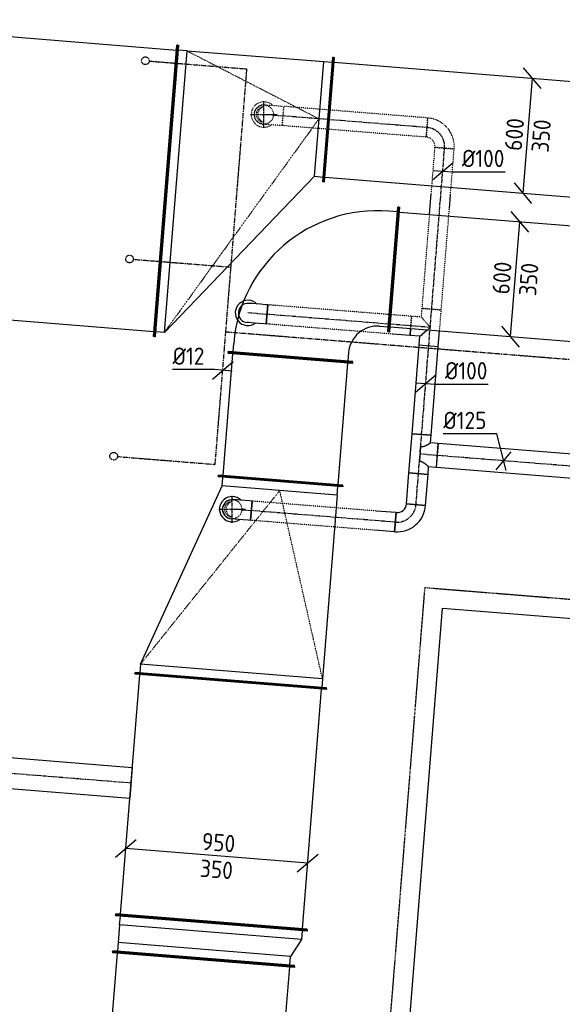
# Model space of a CAD drawing. Header units: millimetres. Extents: x -2745 to 52607, y -299 to 65129.
# Tile 36 of 40: x 7432 to 10257, y 59489 to 64614. Entities that reach past the tile are written whole.
import ezdxf

# ---------------------------------------------------------------- set-up
doc = ezdxf.new("R2010")
doc.units = ezdxf.units.MM
for name, pattern in [('2322107', [2000, 1000, 1000]), ('2322108', [7, 5, -2]), ('2322109', [10, 5, -2, 1, -2]), ('CENTER2', [28.575, 19.05, -3.175, 3.175, -3.175]), ('SMALL_DASH', [1.5, 0.5, -1])]:
    doc.linetypes.add(name, pattern=pattern)
for name, color, linetype in [('WL531---', 5, '2322109'), ('WL561---_AANVOER', 1, '2322107'), ('WL561---_RETOUR', 5, '2322108'), ('WL570---_RETOUR_D', 4, 'Continuous'), ('WL570---_RETOUR_HL', 1, 'CENTER2'), ('WL570---_RETOUR_RST', 4, 'Continuous'), ('WL570---_TOEVOER_D', 3, 'Continuous'), ('WM531---', 1, 'Continuous'), ('WM570---_RETOUR', 1, 'Continuous'), ('WM570---_TOEVOER', 1, 'Continuous')]:
    doc.layers.add(name, color=color, linetype=linetype)
doc.styles.add('STABICAD-018', font='ISOCP.SHX', dxfattribs={"height": 90})
doc.styles.add('STABICAD-025', font='ISOCP.SHX', dxfattribs={"height": 125})

# ---------------------------------------------------------------- blocks, each defined once
blk = doc.blocks.new('*U758')
at = {"color": 0, "linetype": 'Continuous'}
for p, q in [((0, 475, -3025), (5, 475, -3025)), ((0, -475, -3025), (0, 475, -3025)), ((5, -475, -3025), (5, 475, -3025)), ((2328.1, 475, -3025), (2323.1, 475, -3025)), ((2323.1, -475, -3025), (2323.1, 475, -3025)), ((2328.1, -475, -3025), (2328.1, 475, -3025)), ((5, 450, -3025), (2323.1, 450, -3025)), ((5, -450, -3025), (2323.1, -450, -3025)), ((0, -475, -3025), (5, -475, -3025)), ((2328.1, -475, -3025), (2323.1, -475, -3025))]:
    blk.add_line(p, q, dxfattribs=at)
at = {"layer": 'WM570---_RETOUR', "color": 2, "style": 'STABICAD-025'}
for tag in ['CODE', 'SECTIONCODE', 'POSITIONCODE']:
    blk.add_attdef(tag, (8203.4, 57403.9, 3025), '', height=1.8, dxfattribs=at)
blk = doc.blocks.new('*U757')
at = {"color": 0, "linetype": 'Continuous'}
for p, q in [((-50, 475, -3025), (-45, 475, -3025)), ((-50, -475, -3025), (-50, 475, -3025)), ((-45, -475, -3025), (-45, 475, -3025)), ((143.3, 475, -3025), (138.3, 475, -3025)), ((138.3, -525, -3025), (138.3, 475, -3025)), ((143.3, -525, -3025), (143.3, 475, -3025)), ((0, 450, -3025), (-45, 450, -3025)), ((93.3, 450, -3025), (0, 450, -3025)), ((0, -450, -3025), (0, 450, -3025)), ((93.3, 450, -3025), (138.3, 450, -3025)), ((93.3, -500, -3025), (93.3, 450, -3025)), ((-45, -450, -3025), (0, -450, -3025)), ((93.3, -500, -3025), (0, -450, -3025)), ((-50, -475, -3025), (-45, -475, -3025)), ((138.3, -500, -3025), (93.3, -500, -3025)), ((143.3, -525, -3025), (138.3, -525, -3025))]:
    blk.add_line(p, q, dxfattribs=at)
at = {"layer": 'WM570---_RETOUR', "color": 2}
for tag, p, style in [('CODE', (8393.7, 59874.4, 3025), 'STABICAD-018'), ('SECTIONCODE', (8393.7, 59774.4, 3025), 'STABICAD-025'), ('POSITIONCODE', (8393.7, 59774.4, 3025), 'STABICAD-025')]:
    blk.add_attdef(tag, p, '', height=1.8, dxfattribs=dict(at, style=style))
blk = doc.blocks.new('*U872')
at = {"color": 0, "linetype": 'Continuous'}
for p, q in [((0, 500, -3025), (5, 500, -3025)), ((0, -500, -3025), (0, 500, -3025)), ((5, -500, -3025), (5, 500, -3025)), ((5, 475, -3025), (1255.7, 475, -3025)), ((1260.7, 500, -3025), (1255.7, 500, -3025)), ((1255.7, -500, -3025), (1255.7, 500, -3025)), ((1260.7, -500, -3025), (1260.7, 500, -3025)), ((0, -500, -3025), (5, -500, -3025)), ((5, -475, -3025), (1255.7, -475, -3025)), ((1260.7, -500, -3025), (1255.7, -500, -3025))]:
    blk.add_line(p, q, dxfattribs=at)
at = {"layer": 'WM570---_RETOUR', "color": 2, "style": 'STABICAD-025'}
for tag in ['CODE', 'SECTIONCODE', 'POSITIONCODE']:
    blk.add_attdef(tag, (8430.1, 59915.3, 3025), '', height=1.8, dxfattribs=at)
blk = doc.blocks.new('*U876')
at = {"color": 0, "linetype": 'Continuous'}
for p, q in [((-419.6, 83.9, -3025), (-527.3, -7.8, -3025)), ((473.5, -38, -3025), (-473.5, 38, -3025)), ((527.3, 7.8, -3025), (419.6, -83.9, -3025))]:
    blk.add_line(p, q, dxfattribs=at)
at = {"color": 0, "linetype": 'Continuous', "style": 'STABICAD-018'}
for s, p in [('950', (-80.6, 31.6, -3025)), ('350', (-90, -108.1, -3025))]:
    blk.add_text(s, height=90, rotation=355.41, dxfattribs=at).set_placement(p)
at = {"layer": 'WM570---_RETOUR', "color": 2, "style": 'STABICAD-025'}
blk.add_attdef('CODE', (8457.9, 60261.5, 3025), '', height=1.8, dxfattribs=at)
blk = doc.blocks.new('*U884')
at = {"color": 0, "linetype": 'Continuous'}
for p, q in [((0, 760, -2975), (5, 760, -2975)), ((0, -760, -2975), (0, 760, -2975)), ((5, -760, -2975), (5, 760, -2975)), ((5, 735, -2975), (1662, 735, -2975)), ((1667, 760, -2975), (1662, 760, -2975)), ((1662, -760, -2975), (1662, 760, -2975)), ((1667, -760, -2975), (1667, 760, -2975)), ((0, -760, -2975), (5, -760, -2975)), ((5, -735, -2975), (1662, -735, -2975)), ((1667, -760, -2975), (1662, -760, -2975))]:
    blk.add_line(p, q, dxfattribs=at)
at = {"layer": 'WM570---_RETOUR', "color": 2, "style": 'STABICAD-025'}
for tag, p in [('SECTIONCODE', (7187, 63954.4, 2975)), ('POSITIONCODE', (7187, 63954.4, 2975)), ('CODE', (6533.1, 63856.4, 2975))]:
    blk.add_attdef(tag, p, '', height=1.8, rotation=270, dxfattribs=at)
blk = doc.blocks.new('*U870')
at = {"color": 0, "linetype": 'Continuous'}
for p, q in [((0, 325, -3125), (5, 325, -3125)), ((0, -325, -3125), (0, 325, -3125)), ((5, -325, -3125), (5, 325, -3125)), ((644.9, 325, -3125), (639.9, 325, -3125)), ((639.9, -325, -3125), (639.9, 325, -3125)), ((644.9, -325, -3125), (644.9, 325, -3125)), ((5, 300, -3125), (639.9, 300, -3125)), ((5, -300, -3125), (639.9, -300, -3125)), ((0, -325, -3125), (5, -325, -3125)), ((644.9, -325, -3125), (639.9, -325, -3125))]:
    blk.add_line(p, q, dxfattribs=at)
at = {"layer": 'WM570---_RETOUR', "color": 2, "style": 'STABICAD-018'}
for tag, p in [('SECTIONCODE', (8671.8, 62614.7, 3125)), ('POSITIONCODE', (8671.8, 62614.7, 3125)), ('CODE', (8801.1, 62351, 3125))]:
    blk.add_attdef(tag, p, '', height=1.8, dxfattribs=at)
blk = doc.blocks.new('*U868')
at = {"color": 0, "linetype": 'Continuous'}
for p, q in [((0, 325, -3125), (5, 325, -3125)), ((0, -325, -3125), (0, 325, -3125)), ((5, -325, -3125), (5, 325, -3125)), ((5, 300, -3125), (8591.6, 300, -3125)), ((5, -300, -3125), (8591.6, -300, -3125)), ((0, -325, -3125), (5, -325, -3125))]:
    blk.add_line(p, q, dxfattribs=at)
at = {"layer": 'WM570---_RETOUR', "color": 2, "style": 'STABICAD-018'}
for tag in ['CODE', 'SECTIONCODE', 'POSITIONCODE']:
    blk.add_attdef(tag, (9380, 63314, 3125), '', height=1.8, dxfattribs=at)
blk = doc.blocks.new('*U886')
at = {"color": 0, "linetype": 'Continuous'}
for p, q in [((0, 325, -3125), (5, 325, -3125)), ((0, -325, -3125), (0, 325, -3125)), ((5, -325, -3125), (5, 325, -3125)), ((5, 300, -3125), (8995.5, 300, -3125)), ((5, -300, -3125), (8995.5, -300, -3125)), ((0, -325, -3125), (5, -325, -3125))]:
    blk.add_line(p, q, dxfattribs=at)
at = {"layer": 'WM570---_RETOUR', "color": 2, "style": 'STABICAD-018'}
for tag, p in [('CODE', (9040.7, 64093.7, 3125)), ('SECTIONCODE', (13468.5, 63888.7, 3125)), ('POSITIONCODE', (14111.1, 63837.1, 3125))]:
    blk.add_attdef(tag, p, '', height=1.8, dxfattribs=at)
blk = doc.blocks.new('*U877')
at = {"color": 0, "linetype": 'Continuous'}
for p, q in [((69.8, 245.2, -3125), (-21.8, 352.9, -3125)), ((-24, -299, -3125), (24, 299, -3125)), ((21.8, -352.9, -3125), (-69.8, -245.2, -3125))]:
    blk.add_line(p, q, dxfattribs=at)
at = {"color": 0, "linetype": 'Continuous', "style": 'STABICAD-018'}
for s, p in [('600', (-31.6, -81.5, -3125)), ('350', (108.1, -90, -3125))]:
    blk.add_text(s, height=90, rotation=85.41, dxfattribs=at).set_placement(p)
at = {"layer": 'WM570---_RETOUR', "color": 2, "style": 'STABICAD-018'}
blk.add_attdef('CODE', (10077.1, 64010.5, 3125), '', height=1.8, dxfattribs=at)
blk = doc.blocks.new('*U874')
at = {"color": 0, "linetype": 'Continuous'}
for p, q in [((69.8, 245.2, -3125), (-21.8, 352.9, -3125)), ((-24, -299, -3125), (24, 299, -3125)), ((21.8, -352.9, -3125), (-69.8, -245.2, -3125))]:
    blk.add_line(p, q, dxfattribs=at)
at = {"color": 0, "linetype": 'Continuous', "style": 'STABICAD-018'}
for s, p in [('600', (-31.6, -81.5, -3125)), ('350', (108.1, -90, -3125))]:
    blk.add_text(s, height=90, rotation=85.41, dxfattribs=at).set_placement(p)
at = {"layer": 'WM570---_RETOUR', "color": 2, "style": 'STABICAD-018'}
blk.add_attdef('CODE', (10012.1, 63263.3, 3125), '', height=1.8, dxfattribs=at)
blk = doc.blocks.new('*U869')
at = {"color": 0, "linetype": 'Continuous'}
for p, q in [((-500, 325, -3125), (-495, 325, -3125)), ((-500, -325, -3125), (-500, 325, -3125)), ((-495, -325, -3125), (-495, 325, -3125)), ((-495, 300, -3125), (-450, 300, -3125)), ((-450, -300, -3125), (-495, -300, -3125)), ((-500, -325, -3125), (-495, -325, -3125)), ((-300, -450, -3125), (-300, -495, -3125)), ((300, -495, -3125), (300, -450, -3125)), ((-325, -500, -3125), (-325, -495, -3125)), ((-325, -495, -3125), (325, -495, -3125)), ((-325, -500, -3125), (325, -500, -3125)), ((325, -500, -3125), (325, -495, -3125))]:
    blk.add_line(p, q, dxfattribs=at)
for radius, start in [(750, 0), (150, 360)]:
    blk.add_arc((-450, -450, -3125), radius, start, 90, dxfattribs=at)
at = {"layer": 'WM570---_RETOUR', "color": 2, "style": 'STABICAD-025'}
for tag in ['CODE', 'SECTIONCODE', 'POSITIONCODE']:
    blk.add_attdef(tag, (8881.6, 63354, 3125), '', height=1.8, dxfattribs=at)
blk = doc.blocks.new('*U871')
at = {"color": 0, "linetype": 'Continuous'}
for p, q in [((0, 500, -3025), (5, 500, -3025)), ((0, -500, -3025), (0, 500, -3025)), ((5, -500, -3025), (5, 500, -3025)), ((50, 475, -3025), (5, 475, -3025)), ((50, 475, -3025), (1008.4, 125, -3025)), ((50, -475, -3025), (50, 475, -3025)), ((1008.4, 125, -3025), (1053.4, 125, -3025)), ((1008.4, -475, -3025), (1008.4, 125, -3025)), ((1058.4, 150, -3025), (1053.4, 150, -3025)), ((1053.4, -500, -3025), (1053.4, 150, -3025)), ((1058.4, -500, -3025), (1058.4, 150, -3025)), ((0, -500, -3025), (5, -500, -3025)), ((50, -475, -3025), (5, -475, -3025)), ((1008.4, -475, -3025), (50, -475, -3025)), ((1008.4, -475, -3025), (1053.4, -475, -3025)), ((1058.4, -500, -3025), (1053.4, -500, -3025))]:
    blk.add_line(p, q, dxfattribs=at)
at = {"color": 2, "linetype": 'SMALL_DASH'}
for p in [(50, 475, -175), (50, -475, -175)]:
    blk.add_line(p, (1008.4, -175, -75), dxfattribs=at)
at = {"layer": 'WM570---_RETOUR', "color": 2, "style": 'STABICAD-025'}
for tag in ['CODE', 'SECTIONCODE', 'POSITIONCODE']:
    blk.add_attdef(tag, (8530.9, 61171.9, 3025), '', height=1.8, dxfattribs=at)
blk = doc.blocks.new('*U885')
at = {"color": 0, "linetype": 'Continuous'}
for p, q in [((0, 760, -2975), (5, 760, -2975)), ((0, -760, -2975), (0, 760, -2975)), ((5, -760, -2975), (5, 760, -2975)), ((50, 735, -2975), (5, 735, -2975)), ((50, 735, -2975), (763.6, 737.1, -2975)), ((50, -735, -2975), (50, 735, -2975)), ((763.6, 737.1, -2975), (808.6, 737.1, -2975)), ((763.6, 137.1, -2975), (763.6, 737.1, -2975)), ((813.6, 762.1, -2975), (808.6, 762.1, -2975)), ((808.6, 112.1, -2975), (808.6, 762.1, -2975)), ((813.6, 112.1, -2975), (813.6, 762.1, -2975)), ((763.6, 137.1, -2975), (50, -735, -2975)), ((763.6, 137.1, -2975), (808.6, 137.1, -2975)), ((813.6, 112.1, -2975), (808.6, 112.1, -2975)), ((0, -760, -2975), (5, -760, -2975)), ((50, -735, -2975), (5, -735, -2975))]:
    blk.add_line(p, q, dxfattribs=at)
at = {"color": 2, "linetype": 'SMALL_DASH'}
for p in [(50, 735, -125), (50, -735, -125)]:
    blk.add_line(p, (763.6, 437.1, -25), dxfattribs=at)
at = {"layer": 'WM570---_RETOUR', "color": 2, "style": 'STABICAD-025'}
for tag in ['CODE', 'SECTIONCODE', 'POSITIONCODE']:
    blk.add_attdef(tag, (8194.7, 63723.1, 2975), '', height=1.8, dxfattribs=at)
blk = doc.blocks.new('*U800')
at = {"color": 0, "linetype": 'Continuous'}
for p, q in [((0, 62.5, -2750), (3106.1, 62.5, -2750)), ((0, -62.5, -2750), (0, 62.5, -2750)), ((3106.1, 62.5, -2750), (3106.1, -62.5, -2750)), ((0, -62.5, -2750), (3106.1, -62.5, -2750))]:
    blk.add_line(p, q, dxfattribs=at)
at = {"layer": 'WL570---_RETOUR_HL', "linetype": 'CENTER2'}
blk.add_line((0, 0, -2750), (3106.1, 0, -2750), dxfattribs=at)
at = {"layer": 'WL570---_TOEVOER_D', "color": 2, "style": 'STABICAD-018'}
for tag in ['CODE', 'SECTIONCODE', 'POSITIONCODE']:
    blk.add_attdef(tag, (12702.4, 62097.8, 2750), '', height=1.8, dxfattribs=at)
blk = doc.blocks.new('*U794')
at = {"color": 2, "linetype": 'SMALL_DASH'}
blk.add_arc((0, 0, -2400), 66, 44.672, 306.1701, dxfattribs=at)
at = {"layer": 'WL570---_TOEVOER_D', "color": 2, "style": 'STABICAD-018'}
for tag, p in [('CODE', (8703.3, 64220.3, 2400)), ('SECTIONCODE', (8703.3, 64120.3, 2400)), ('MATERIALCODE', (8703.3, 64120.3, 2400)), ('POSITIONCODE', (8703.3, 64120.3, 2400)), ('FLOWPREFIX', (8925.8, 64080.3, 2400)), ('FLOW', (8948.3, 64080.3, 2400)), ('FLOWSUFFIX', (8970.8, 64080.3, 2400))]:
    blk.add_attdef(tag, p, '', height=1.8, dxfattribs=at)
at = {"layer": 'WL570---_TOEVOER_D', "color": 1, "style": 'STABICAD-018'}
blk.add_attdef('PRODUCTCODE', (8503.3, 64160.3, 2400), '', height=1.8, dxfattribs=at)
blk = doc.blocks.new('*U787')
at = {"color": 0, "linetype": 'Continuous'}
blk.add_arc((0, 0, -2400), 66, 44.672, 306.1701, dxfattribs=at)
at = {"layer": 'WL570---_TOEVOER_D', "color": 2, "style": 'STABICAD-018'}
for tag, p in [('CODE', (8620.5, 63187.8, 2400)), ('SECTIONCODE', (8620.5, 63087.8, 2400)), ('MATERIALCODE', (8620.5, 63087.8, 2400)), ('POSITIONCODE', (8620.5, 63087.8, 2400)), ('FLOWPREFIX', (8843, 63047.8, 2400)), ('FLOW', (8865.5, 63047.8, 2400)), ('FLOWSUFFIX', (8888, 63047.8, 2400))]:
    blk.add_attdef(tag, p, '', height=1.8, dxfattribs=at)
at = {"layer": 'WL570---_TOEVOER_D', "color": 1, "style": 'STABICAD-018'}
blk.add_attdef('PRODUCTCODE', (8420.5, 63127.8, 2400), '', height=1.8, dxfattribs=at)
blk = doc.blocks.new('*U795')
at = {"color": 0, "linetype": 'Continuous'}
blk.add_arc((0, 0, -2400), 66, 44.672, 306.1701, dxfattribs=at)
at = {"layer": 'WL570---_TOEVOER_D', "color": 2, "style": 'STABICAD-018'}
for tag, p in [('CODE', (8538.5, 62166, 2400)), ('SECTIONCODE', (8538.5, 62066, 2400)), ('MATERIALCODE', (8538.5, 62066, 2400)), ('POSITIONCODE', (8538.5, 62066, 2400)), ('FLOWPREFIX', (8761, 62026, 2400)), ('FLOW', (8783.5, 62026, 2400)), ('FLOWSUFFIX', (8806, 62026, 2400))]:
    blk.add_attdef(tag, p, '', height=1.8, dxfattribs=at)
at = {"layer": 'WL570---_TOEVOER_D', "color": 1, "style": 'STABICAD-018'}
blk.add_attdef('PRODUCTCODE', (8338.5, 62106, 2400), '', height=1.8, dxfattribs=at)
blk = doc.blocks.new('*U797')
at = {"color": 0, "linetype": 'Continuous'}
for p, q in [((0, 50, -2750), (161, 50, -2750)), ((0, -50, -2750), (0, 50, -2750)), ((161, 50, -2750), (161, -50, -2750)), ((0, -50, -2750), (161, -50, -2750))]:
    blk.add_line(p, q, dxfattribs=at)
at = {"layer": 'WL570---_RETOUR_HL', "linetype": 'CENTER2'}
blk.add_line((0, 0, -2750), (161, 0, -2750), dxfattribs=at)
at = {"layer": 'WL570---_TOEVOER_D', "color": 2, "style": 'STABICAD-018'}
for tag, p in [('SECTIONCODE', (9386.8, 62612.5, 2750)), ('POSITIONCODE', (9380.4, 62532.9, 2750)), ('CODE', (9495.4, 62090.3, 2750))]:
    blk.add_attdef(tag, p, '', height=1.8, dxfattribs=at)
blk = doc.blocks.new('*U774')
at = {"color": 0, "linetype": 'Continuous'}
for p, q in [((-100, -50, -2750), (-100, 50, -2750)), ((50, -100, -2750), (-50, -100, -2750))]:
    blk.add_line(p, q, dxfattribs=at)
for radius, start in [(150, 0), (50, 360)]:
    blk.add_arc((-100, -100, -2750), radius, start, 90, dxfattribs=at)
at = {"layer": 'WL570---_RETOUR_HL', "linetype": 'CENTER2'}
blk.add_arc((-100, -100, -2750), 100, 360, 90, dxfattribs=at)
at = {"layer": 'WL570---_TOEVOER_D', "color": 2, "style": 'STABICAD-018'}
for tag in ['SECTIONCODE', 'CODE', 'POSITIONCODE']:
    blk.add_attdef(tag, (9487.4, 61990.6, 2750), '', height=1.8, dxfattribs=at)
blk = doc.blocks.new('*U825')
at = {"color": 0, "linetype": 'Continuous'}
for p, q in [((0, 50, -2750), (103.4, 50, -2750)), ((0, -50, -2750), (0, 50, -2750)), ((750.9, 50, -2750), (751.9, 50, -2750)), ((751.9, 50, -2750), (751.9, -50, -2750)), ((0, -50, -2750), (103.4, -50, -2750)), ((750.9, -50, -2750), (751.9, -50, -2750))]:
    blk.add_line(p, q, dxfattribs=at)
at = {"color": 2, "linetype": 'SMALL_DASH'}
for p, q in [((103.4, 50, -2750), (750.9, 50, -2750)), ((103.4, -50, -2750), (750.9, -50, -2750))]:
    blk.add_line(p, q, dxfattribs=at)
at = {"color": 0, "linetype": 'SMALL_DASH'}
for p, q in [((103.4, 50, -2750), (104.4, 50, -2750)), ((750.9, 50, -2750), (749.9, 50, -2750)), ((103.4, -50, -2750), (104.4, -50, -2750)), ((750.9, -50, -2750), (749.9, -50, -2750))]:
    blk.add_line(p, q, dxfattribs=at)
at = {"layer": 'WL570---_RETOUR_HL', "linetype": 'CENTER2'}
blk.add_line((0, 0, -2750), (751.9, 0, -2750), dxfattribs=at)
at = {"layer": 'WL570---_TOEVOER_D', "color": 2, "style": 'STABICAD-018'}
for tag in ['CODE', 'SECTIONCODE', 'POSITIONCODE']:
    blk.add_attdef(tag, (9387.7, 61998.6, 2750), '', height=1.8, dxfattribs=at)
blk = doc.blocks.new('*U824')
at = {"color": 0, "linetype": 'Continuous'}
for p, q in [((0, 50, -2750), (89, 50, -2750)), ((0, 14.6, -2750), (0, 50, -2750)), ((733.2, 50, -2750), (750.5, 50, -2750)), ((750.5, 50, -2750), (750.5, -50, -2750)), ((710.7, -50, -2750), (750.5, -50, -2750))]:
    blk.add_line(p, q, dxfattribs=at)
at = {"color": 2, "linetype": 'SMALL_DASH'}
for p, q in [((0, -50, -2750), (0, 14.6, -2750)), ((89, 50, -2750), (733.2, 50, -2750)), ((0, -50, -2750), (710.7, -50, -2750))]:
    blk.add_line(p, q, dxfattribs=at)
at = {"layer": 'WL570---_RETOUR_HL', "linetype": 'CENTER2'}
blk.add_line((0, 0, -2750), (750.5, 0, -2750), dxfattribs=at)
at = {"layer": 'WL570---_TOEVOER_D', "color": 2, "style": 'STABICAD-018'}
for tag in ['CODE', 'SECTIONCODE', 'POSITIONCODE']:
    blk.add_attdef(tag, (9468.3, 63020.4, 2750), '', height=1.8, dxfattribs=at)
blk = doc.blocks.new('*U823')
at = {"color": 2, "linetype": 'SMALL_DASH'}
for p, q in [((0, 50, -2750), (751.9, 50, -2750)), ((0, -50, -2750), (0, 50, -2750)), ((751.9, 50, -2750), (751.9, -50, -2750)), ((0, -50, -2750), (751.9, -50, -2750))]:
    blk.add_line(p, q, dxfattribs=at)
at = {"layer": 'WL570---_RETOUR_HL', "linetype": 'CENTER2'}
blk.add_line((0, 0, -2750), (751.9, 0, -2750), dxfattribs=at)
at = {"layer": 'WL570---_TOEVOER_D', "color": 2, "style": 'STABICAD-018'}
for tag in ['CODE', 'SECTIONCODE', 'POSITIONCODE']:
    blk.add_attdef(tag, (9552.6, 64052.8, 2750), '', height=1.8, dxfattribs=at)
blk = doc.blocks.new('*U778')
at = {"color": 2, "linetype": 'SMALL_DASH'}
for p, q in [((-50, 100, -2750), (50, 100, -2750)), ((-100, -50, -2750), (-100, 50, -2750))]:
    blk.add_line(p, q, dxfattribs=at)
for radius, end in [(50, 0), (150, 360)]:
    blk.add_arc((-100, 100, -2750), radius, 270, end, dxfattribs=at)
at = {"layer": 'WL570---_RETOUR_HL', "linetype": 'CENTER2'}
blk.add_arc((-100, 100, -2750), 100, 270, 360, dxfattribs=at)
at = {"layer": 'WL570---_TOEVOER_D', "color": 2, "style": 'STABICAD-018'}
for tag in ['CODE', 'SECTIONCODE', 'POSITIONCODE']:
    blk.add_attdef(tag, (9652, 64044.9, 2750), '', height=1.8, dxfattribs=at)
blk = doc.blocks.new('*U818')
at = {"color": 0, "linetype": 'Continuous'}
for p, q in [((0, 50, -2750), (463.7, 50, -2750)), ((0, -50, -2750), (0, 50, -2750)), ((463.7, 50, -2750), (463.7, -50, -2750)), ((0, -50, -2750), (463.7, -50, -2750))]:
    blk.add_line(p, q, dxfattribs=at)
at = {"layer": 'WL570---_RETOUR_HL', "linetype": 'CENTER2'}
blk.add_line((0, 0, -2750), (463.7, 0, -2750), dxfattribs=at)
at = {"layer": 'WL570---_TOEVOER_D', "color": 2, "style": 'STABICAD-018'}
for tag, p in [('SECTIONCODE', (9416, 62977.4, 2750)), ('POSITIONCODE', (9409.6, 62897.7, 2750)), ('CODE', (9524.6, 62455.1, 2750))]:
    blk.add_attdef(tag, p, '', height=1.8, dxfattribs=at)
blk = doc.blocks.new('*U813')
at = {"color": 0, "linetype": 'Continuous'}
for p, q in [((-50, 102.5, -2750), (-50, 62.5, -2750)), ((-50, 102.5, -2750), (50, 102.5, -2750)), ((50, 102.5, -2750), (50, -102.5, -2750)), ((-90, 62.5, -2750), (-50, 62.5, -2750)), ((-90, -62.5, -2750), (-90, 62.5, -2750)), ((0, -37.5, -2750), (0, 37.5, -2750)), ((-90, -62.5, -2750), (-50, -62.5, -2750)), ((-50, -62.5, -2750), (-50, -102.5, -2750)), ((50, -102.5, -2750), (-50, -102.5, -2750))]:
    blk.add_line(p, q, dxfattribs=at)
for points in [[(-49.7, 62.3, -2750), (-49, 61.7, -2750), (-47.7, 60.7, -2750), (-45.9, 59.3, -2750), (-43.7, 57.6, -2750), (-41, 55.6, -2750), (-37.9, 53.3, -2750), (-34.4, 50.9, -2750), (-30.6, 48.4, -2750), (-26.4, 45.9, -2750), (-22, 43.5, -2750), (-17.4, 41.3, -2750), (-12.5, 39.5, -2750), (-7.6, 38.3, -2750), (-2.5, 37.6, -2750)], [(-49.7, -62.3, -2750), (-49, -61.7, -2750), (-47.7, -60.7, -2750), (-45.9, -59.3, -2750), (-43.7, -57.6, -2750), (-41, -55.6, -2750), (-37.9, -53.3, -2750), (-34.4, -50.9, -2750), (-30.6, -48.4, -2750), (-26.4, -45.9, -2750), (-22, -43.5, -2750), (-17.4, -41.3, -2750), (-12.5, -39.5, -2750), (-7.6, -38.3, -2750), (-2.5, -37.6, -2750)]]:
    blk.add_spline(points, degree=3, dxfattribs=at)
at = {"layer": 'WL570---_RETOUR_HL', "linetype": 'CENTER2'}
for p, q in [((0, 102.5, -2750), (0, -102.5, -2750)), ((-90, 0, -2750), (0, 0, -2750))]:
    blk.add_line(p, q, dxfattribs=at)
at = {"layer": 'WL570---_TOEVOER_D', "color": 2, "style": 'STABICAD-018'}
for tag in ['CODE', 'SECTIONCODE', 'POSITIONCODE']:
    blk.add_attdef(tag, (9516.4, 62352.9, 2750), '', height=1.8, dxfattribs=at)
blk = doc.blocks.new('*U822')
at = {"color": 2, "linetype": 'SMALL_DASH'}
for p, q in [((0, 50, -2750), (490.3, 50, -2750)), ((0, -50, -2750), (0, 50, -2750)), ((600.3, 50, -2750), (840.5, 50, -2750)), ((840.5, 50, -2750), (840.5, -50, -2750)), ((0, -50, -2750), (530.3, -50, -2750)), ((600.3, -50, -2750), (840.5, -50, -2750))]:
    blk.add_line(p, q, dxfattribs=at)
at = {"color": 0, "linetype": 'Continuous'}
for p, q in [((490.3, 50, -2750), (600.3, 50, -2750)), ((530.3, -50, -2750), (600.3, -50, -2750))]:
    blk.add_line(p, q, dxfattribs=at)
at = {"layer": 'WL570---_RETOUR_HL', "linetype": 'CENTER2'}
blk.add_line((0, 0, -2750), (840.5, 0, -2750), dxfattribs=at)
at = {"layer": 'WL570---_TOEVOER_D', "color": 2, "style": 'STABICAD-018'}
for tag, p in [('SECTIONCODE', (9468.2, 63629.6, 2750)), ('POSITIONCODE', (9461.8, 63549.9, 2750)), ('CODE', (9576.9, 63107.3, 2750))]:
    blk.add_attdef(tag, p, '', height=1.8, dxfattribs=at)
blk = doc.blocks.new('*U815')
at = {"color": 0, "linetype": 'Continuous'}
for p, q in [((-50, 50, -2750), (-50, 101.3, -2750)), ((-50, 101.3, -2750), (-14.6, 101.3, -2750)), ((-95.3, 50, -2750), (-50, 50, -2750)), ((-95.3, 50, -2750), (-95.3, -50, -2750)), ((-50, 50, -2750), (-39.4, 39.4, -2750)), ((-38.2, 38.2, -2750), (-14.4, 14.4, -2750)), ((-95.3, -50, -2750), (-14.4, -50, -2750))]:
    blk.add_line(p, q, dxfattribs=at)
at = {"color": 2, "linetype": 'SMALL_DASH'}
for p, q in [((-14.6, 101.3, -2750), (50, 101.3, -2750)), ((50, 50, -2750), (50, 101.3, -2750)), ((-39.4, 39.4, -2750), (-38.2, 38.2, -2750)), ((-14.4, 14.4, -2750), (0, 0, -2750)), ((50, 50, -2750), (0, 0, -2750)), ((50, 50, -2750), (95.3, 50, -2750)), ((95.3, 50, -2750), (95.3, -50, -2750)), ((-14.4, -50, -2750), (95.3, -50, -2750))]:
    blk.add_line(p, q, dxfattribs=at)
at = {"layer": 'WL570---_RETOUR_HL', "linetype": 'CENTER2'}
for p, q in [((0, 0, -2750), (0, 101.3, -2750)), ((-95.3, 0, -2750), (95.3, 0, -2750))]:
    blk.add_line(p, q, dxfattribs=at)
at = {"layer": 'WL570---_TOEVOER_D', "color": 2, "style": 'STABICAD-018'}
for tag in ['CODE', 'SECTIONCODE', 'POSITIONCODE']:
    blk.add_attdef(tag, (9569.3, 63012.3, 2750), '', height=1.8, dxfattribs=at)
blk = doc.blocks.new('*U775')
at = {"color": 0, "linetype": 'Continuous'}
for p, q in [((-100, 50, -2750), (-86.8, 50, -2750)), ((-100, -50, -2750), (-100, 50, -2750)), ((-86.8, 50, -2750), (-61.4, 50, -2750)), ((-61.4, 50, -2750), (-38.6, 50, -2750)), ((-38.6, 50, -2750), (-20, 50, -2750)), ((-20, 50, -2750), (-6.8, 50, -2750)), ((-6.8, 50, -2750), (0, 50, -2750)), ((-100, -50, -2750), (-86.8, -50, -2750)), ((-86.8, -50, -2750), (-61.4, -50, -2750)), ((-61.4, -50, -2750), (-38.6, -50, -2750)), ((-38.6, -50, -2750), (-20, -50, -2750)), ((-20, -50, -2750), (-6.8, -50, -2750)), ((-6.8, -50, -2750), (0, -50, -2750))]:
    blk.add_line(p, q, dxfattribs=at)
blk.add_arc((0, 0, -2750), 50, 270, 90, dxfattribs=at)
at = {"layer": 'WL570---_RETOUR_HL', "linetype": 'CENTER2'}
blk.add_line((-100, 0, -2750), (0, 0, -2750), dxfattribs=at)
at = {"layer": 'WL570---_TOEVOER_D', "color": 2, "style": 'STABICAD-018'}
for tag in ['CODE', 'SECTIONCODE', 'POSITIONCODE']:
    blk.add_attdef(tag, (8538.5, 62066, 2750), '', height=1.8, dxfattribs=at)
blk = doc.blocks.new('*U821')
at = {"layer": 'WL570---_RETOUR_HL', "linetype": 'CENTER2'}
for p, q in [((5.6, -69.8), (-5.6, 69.8)), ((69.8, 5.6), (-69.8, -5.6))]:
    blk.add_line(p, q, dxfattribs=at)
at = {"layer": 'WL570---_RETOUR_HL', "linetype": 'SMALL_DASH'}
blk.add_circle((0, 0, -2650), 50, dxfattribs=at)
at = {"layer": 'WL570---_RETOUR_HL', "linetype": 'CENTER2'}
blk.add_circle((0, 0, -2650), 0.0125, dxfattribs=at)
at = {"layer": 'WL570---_RETOUR_HL', "linetype": 'SMALL_DASH'}
for centre, radius, start, end in [((0, 0, -2650), 40, 184.5789, 4.5789), ((-0.8, 9.5, -2650), 41.1, 197.9301, 351.2278)]:
    blk.add_arc(centre, radius, start, end, dxfattribs=at)
at = {"layer": 'WL570---_TOEVOER_D', "color": 2, "style": 'STABICAD-018'}
for tag in ['CODE', 'SECTIONCODE', 'POSITIONCODE']:
    blk.add_attdef(tag, (8538.5, 62066, 2650), '', height=1.8, dxfattribs=at)
blk = doc.blocks.new('*U777')
at = {"color": 0, "linetype": 'Continuous'}
for p, q in [((-100, 50, -2750), (-86.8, 50, -2750)), ((-100, -50, -2750), (-100, 50, -2750)), ((-86.8, 50, -2750), (-61.4, 50, -2750)), ((-61.4, 50, -2750), (-38.6, 50, -2750)), ((-38.6, 50, -2750), (-20, 50, -2750)), ((-20, 50, -2750), (-6.8, 50, -2750)), ((-6.8, 50, -2750), (0, 50, -2750)), ((-100, -50, -2750), (-86.8, -50, -2750)), ((-86.8, -50, -2750), (-61.4, -50, -2750)), ((-61.4, -50, -2750), (-38.6, -50, -2750)), ((-38.6, -50, -2750), (-20, -50, -2750)), ((-20, -50, -2750), (-6.8, -50, -2750)), ((-6.8, -50, -2750), (0, -50, -2750))]:
    blk.add_line(p, q, dxfattribs=at)
blk.add_arc((0, 0, -2750), 50, 270, 90, dxfattribs=at)
at = {"layer": 'WL570---_RETOUR_HL', "linetype": 'CENTER2'}
blk.add_line((-100, 0, -2750), (0, 0, -2750), dxfattribs=at)
at = {"layer": 'WL570---_TOEVOER_D', "color": 2, "style": 'STABICAD-018'}
for tag in ['CODE', 'SECTIONCODE', 'POSITIONCODE']:
    blk.add_attdef(tag, (8620.5, 63087.8, 2750), '', height=1.8, dxfattribs=at)
blk = doc.blocks.new('*U776')
at = {"color": 2, "linetype": 'SMALL_DASH'}
for p, q in [((-100, 50, -2750), (-86.8, 50, -2750)), ((-100, -50, -2750), (-100, 50, -2750)), ((-86.8, 50, -2750), (-61.4, 50, -2750)), ((-61.4, 50, -2750), (-38.6, 50, -2750)), ((-38.6, 50, -2750), (-20, 50, -2750)), ((-20, 50, -2750), (-6.8, 50, -2750)), ((-6.8, 50, -2750), (0, 50, -2750)), ((-100, -50, -2750), (-86.8, -50, -2750)), ((-86.8, -50, -2750), (-61.4, -50, -2750)), ((-61.4, -50, -2750), (-38.6, -50, -2750)), ((-38.6, -50, -2750), (-20, -50, -2750)), ((-20, -50, -2750), (-6.8, -50, -2750)), ((-6.8, -50, -2750), (0, -50, -2750))]:
    blk.add_line(p, q, dxfattribs=at)
blk.add_arc((0, 0, -2750), 50, 270, 90, dxfattribs=at)
at = {"layer": 'WL570---_RETOUR_HL', "linetype": 'CENTER2'}
blk.add_line((-100, 0, -2750), (0, 0, -2750), dxfattribs=at)
at = {"layer": 'WL570---_TOEVOER_D', "color": 2, "style": 'STABICAD-018'}
for tag in ['CODE', 'SECTIONCODE', 'POSITIONCODE']:
    blk.add_attdef(tag, (8703.3, 64120.3, 2750), '', height=1.8, dxfattribs=at)
blk = doc.blocks.new('*U819')
at = {"layer": 'WL570---_RETOUR_HL', "linetype": 'CENTER2'}
for p, q in [((5.6, -69.8), (-5.6, 69.8)), ((69.8, 5.6), (-69.8, -5.6))]:
    blk.add_line(p, q, dxfattribs=at)
at = {"layer": 'WL570---_RETOUR_HL', "linetype": 'SMALL_DASH'}
blk.add_circle((0, 0, -2650), 50, dxfattribs=at)
at = {"layer": 'WL570---_RETOUR_HL', "linetype": 'CENTER2'}
blk.add_circle((0, 0, -2650), 0.0125, dxfattribs=at)
at = {"layer": 'WL570---_RETOUR_HL', "linetype": 'SMALL_DASH'}
for centre, radius, start, end in [((0, 0, -2650), 40, 184.5789, 4.5789), ((-0.8, 9.5, -2650), 41.1, 197.9301, 351.2278)]:
    blk.add_arc(centre, radius, start, end, dxfattribs=at)
at = {"layer": 'WL570---_TOEVOER_D', "color": 2, "style": 'STABICAD-018'}
for tag in ['CODE', 'SECTIONCODE', 'POSITIONCODE']:
    blk.add_attdef(tag, (8703.3, 64120.3, 2650), '', height=1.8, dxfattribs=at)
blk = doc.blocks.new('*U840')
at = {"color": 0, "linetype": 'Continuous'}
for p, q in [((-35.3, 140.2, -2750), (-314.1, 140.2, -2750)), ((12.9, -51.2, -2750), (-35.3, 140.2, -2750)), ((-39.7, -47, -2750), (39.7, 47, -2750))]:
    blk.add_line(p, q, dxfattribs=at)
at = {"color": 0, "linetype": 'Continuous', "style": 'STABICAD-018'}
blk.add_text('%%c125', height=90, dxfattribs=at).set_placement((-314.1, 165.2, -2750))
at = {"layer": 'WL570---_TOEVOER_D', "color": 2, "style": 'STABICAD-018'}
blk.add_attdef('CODE', (9951.6, 62318.1, 2750), '', height=1.8, dxfattribs=at)
blk = doc.blocks.new('*U839')
at = {"color": 0, "linetype": 'Continuous'}
for p, q in [((-53.8, -45.8, -2750), (53.8, 45.8, -2750)), ((-49.8, 4, -2750), (49.8, -4, -2750)), ((49.8, -4, -2750), (324.9, -4, -2750))]:
    blk.add_line(p, q, dxfattribs=at)
at = {"color": 0, "linetype": 'Continuous', "style": 'STABICAD-018'}
blk.add_text('%%c100', height=90, dxfattribs=at).set_placement((99.8, 21, -2750))
at = {"layer": 'WL570---_TOEVOER_D', "color": 2, "style": 'STABICAD-018'}
blk.add_attdef('CODE', (9545.9, 62720.7, 2750), '', height=1.8, dxfattribs=at)
blk = doc.blocks.new('*U838')
at = {"color": 0, "linetype": 'Continuous'}
for p, q in [((-53.8, -45.8, -2750), (53.8, 45.8, -2750)), ((-49.8, 4, -2750), (49.8, -4, -2750)), ((49.8, -4, -2750), (324.9, -4, -2750))]:
    blk.add_line(p, q, dxfattribs=at)
at = {"color": 0, "linetype": 'Continuous', "style": 'STABICAD-018'}
blk.add_text('%%c100', height=90, dxfattribs=at).set_placement((99.8, 21, -2750))
at = {"layer": 'WL570---_TOEVOER_D', "color": 2, "style": 'STABICAD-018'}
blk.add_attdef('CODE', (9634.4, 63825.7, 2750), '', height=1.8, dxfattribs=at)
blk = doc.blocks.new('*U834')
at = {"color": 0, "linetype": '2322109'}
blk.add_circle((0, 0), 20, dxfattribs=at)
at = {"layer": 'WL570---_TOEVOER_D', "color": 2, "style": 'STABICAD-018'}
for tag in ['SECTIONCODE', 'CODE', 'CODE2', 'INDICATIONTEXT', 'LABEL', 'POSITIONCODE']:
    blk.add_attdef(tag, (8086.8, 64400.2), '', height=1.2, dxfattribs=at)
at = {"layer": 'WL570---_TOEVOER_D', "color": 1, "style": 'STABICAD-018'}
blk.add_attdef('PRODUCTCODE', (8086.8, 64400.2), '', height=1.8, dxfattribs=at)
blk = doc.blocks.new('*U831')
at = {"color": 0, "linetype": '2322109'}
blk.add_circle((0, 0), 20, dxfattribs=at)
at = {"layer": 'WL570---_TOEVOER_D', "color": 2, "style": 'STABICAD-018'}
for tag in ['CODE', 'CODE2', 'INDICATIONTEXT', 'POSITIONCODE', 'SECTIONCODE', 'LABEL']:
    blk.add_attdef(tag, (8004, 63368.5), '', height=1.2, dxfattribs=at)
at = {"layer": 'WL570---_TOEVOER_D', "color": 1, "style": 'STABICAD-018'}
blk.add_attdef('PRODUCTCODE', (8004, 63368.5), '', height=1.8, dxfattribs=at)
blk = doc.blocks.new('*U828')
at = {"color": 0, "linetype": '2322109'}
blk.add_circle((0, 0), 20, dxfattribs=at)
at = {"layer": 'WL570---_TOEVOER_D', "color": 2, "style": 'STABICAD-018'}
for tag in ['CODE', 'CODE2', 'SECTIONCODE', 'INDICATIONTEXT', 'POSITIONCODE', 'LABEL']:
    blk.add_attdef(tag, (7921.6, 62341.8), '', height=1.2, dxfattribs=at)
at = {"layer": 'WL570---_TOEVOER_D', "color": 1, "style": 'STABICAD-018'}
blk.add_attdef('PRODUCTCODE', (7921.6, 62341.8), '', height=1.8, dxfattribs=at)
blk = doc.blocks.new('*U835')
at = {"color": 0, "linetype": 'Continuous'}
for p, q in [((-43.5, 3.5), (-261, 3.5)), ((-53.8, -45.8), (53.8, 45.8)), ((49.8, -4), (-43.5, 3.5))]:
    blk.add_line(p, q, dxfattribs=at)
at = {"color": 0, "linetype": 'Continuous', "style": 'STABICAD-018'}
blk.add_text('%%c12', height=90, dxfattribs=at).set_placement((-261, 28.5))
at = {"layer": 'WL570---_TOEVOER_D', "color": 2, "style": 'STABICAD-018'}
blk.add_attdef('CODE', (8489.2, 62789.2), '', height=1.2, dxfattribs=at)
blk = doc.blocks.new('*U861')
at = {"color": 0, "linetype": 'Continuous'}
for p, q in [((0, 80, -2975), (833, 80, -2975)), ((0, -80, -2975), (0, 80, -2975)), ((833, 80, -2975), (833, -80, -2975)), ((0, -80, -2975), (833, -80, -2975))]:
    blk.add_line(p, q, dxfattribs=at)
at = {"layer": 'WL570---_RETOUR_HL', "linetype": 'CENTER2'}
blk.add_line((0, 0, -2975), (833, 0, -2975), dxfattribs=at)
at = {"layer": 'WM570---_RETOUR', "color": 2, "style": 'STABICAD-025'}
for tag in ['CODE', 'SECTIONCODE', 'POSITIONCODE']:
    blk.add_attdef(tag, (7181.6, 60708.9, 2975), '', height=1.8, dxfattribs=at)

msp = doc.modelspace()

# ---------------------------------------------------------------- linework, layer by layer
at = {"layer": 'WL531---', "linetype": '2322109'}
for p, q in [((8106.7, 64398.6), (8615.1, 64357.8)), ((8532.3, 63326.2), (8615.1, 64357.8)), ((8023.9, 63366.9), (8532.3, 63326.2)), ((8505.2, 62988.1), (8532.3, 63326.2)), ((8449.9, 62299.4), (8505.2, 62988.1)), ((11637.4, 62736.8), (8505.2, 62988.1)), ((7941.5, 62340.2), (8449.9, 62299.4))]:
    msp.add_line(p, q, dxfattribs=at)
at = {"layer": 'WL561---_AANVOER', "linetype": '2322107'}
for p, q in [((9202.8, 56178.8), (9633.9, 61550.8)), ((9633.9, 61550.8), (15360, 61091.3))]:
    msp.add_line(p, q, dxfattribs=at)
at = {"layer": 'WL561---_RETOUR', "linetype": '2322108'}
for p, q in [((9090.8, 56032.3), (9542.2, 61658.4)), ((9542.2, 61658.4), (15467.6, 61183))]:
    msp.add_line(p, q, dxfattribs=at)

# ---------------------------------------------------------------- block references
at = {"layer": 'WL531---', "linetype": '2322109'}
for name, p in [('*U834', (8086.8, 64400.2)), ('*U831', (8004, 63368.5)), ('*U828', (7921.6, 62341.8))]:
    msp.add_blockref(name, p, dxfattribs=at)
at = {"layer": 'WL570---_RETOUR_D', "linetype": 'Continuous'}
for name, p, rotation in [('*U819', (8703.3, 64120.3, 2650), 265.4210598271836), ('*U776', (8703.3, 64120.3, 2750), 175.4210598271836), ('*U823', (9552.6, 64052.8, 2750), 175.4210598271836), ('*U778', (9652, 64044.9, 2750), 85.42105982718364), ('*U822', (9576.9, 63107.3, 2750), 85.42105982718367), ('*U869', (8881.6, 63354, 3125), 85.41000000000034), ('*U868', (9380, 63314, 3125), 355.4100000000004), ('*U777', (8620.5, 63087.8, 2750), 175.4210598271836), ('*U824', (9468.3, 63020.4, 2750), 175.4210598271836), ('*U815', (9569.3, 63012.3, 2750), 85.42105982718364), ('*U870', (8790, 62212.8, 3125), 85.41000000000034), ('*U818', (9524.6, 62455.1, 2750), 85.42105982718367), ('*U813', (9516.4, 62352.9, 2750), 175.4210598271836), ('*U800', (12702.4, 62097.8, 2750), 175.4210598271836), ('*U871', (8530.9, 61171.9, 3025), 85.41000000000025), ('*U797', (9495.4, 62090.3, 2750), 85.42105982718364), ('*U821', (8538.5, 62066, 2650), 265.4210598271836), ('*U775', (8538.5, 62066, 2750), 175.4210598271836), ('*U825', (9387.7, 61998.6, 2750), 175.4210598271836), ('*U774', (9487.4, 61990.6, 2750), 265.4210598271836), ('*U872', (8430.1, 59915.3, 3025), 85.41000000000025), ('*U861', (7181.6, 60708.9, 2975), 355.41), ('*U757', (8393.7, 59774.4, 3025), 85.41000000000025), ('*U758', (8203.4, 57403.9, 3025), 85.41000000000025)]:
    msp.add_blockref(name, p, dxfattribs=dict(at, rotation=rotation))
at = {"layer": 'WL570---_RETOUR_RST', "linetype": 'Continuous'}
for name, p in [('*U794', (8703.3, 64120.3, 2400)), ('*U787', (8620.5, 63087.8, 2400)), ('*U795', (8538.5, 62066, 2400))]:
    msp.add_blockref(name, p, dxfattribs=at)
at = {"layer": 'WL570---_TOEVOER_D', "linetype": 'Continuous'}
for name, p, rotation in [('*U884', (6533.1, 63856.4, 2975), 355.4126462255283), ('*U885', (8194.7, 63723.1, 2975), 355.4126462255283), ('*U886', (9040.7, 64093.7, 3125), 355.4100000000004)]:
    msp.add_blockref(name, p, dxfattribs=dict(at, rotation=rotation))
at = {"layer": 'WM531---', "linetype": 'Continuous'}
msp.add_blockref('*U835', (8489.2, 62789.2), dxfattribs=at)
at = {"layer": 'WM570---_RETOUR', "linetype": 'Continuous'}
for name, p in [('*U838', (9634.4, 63825.7, 2750)), ('*U874', (10012.1, 63263.3, 3125)), ('*U839', (9545.9, 62720.7, 2750)), ('*U840', (9951.6, 62318.1, 2750)), ('*U876', (8457.9, 60261.5, 3025))]:
    msp.add_blockref(name, p, dxfattribs=at)
at = {"layer": 'WM570---_TOEVOER', "linetype": 'Continuous'}
msp.add_blockref('*U877', (10077.1, 64010.5, 3125), dxfattribs=at)

doc.saveas('drawing.dxf')
